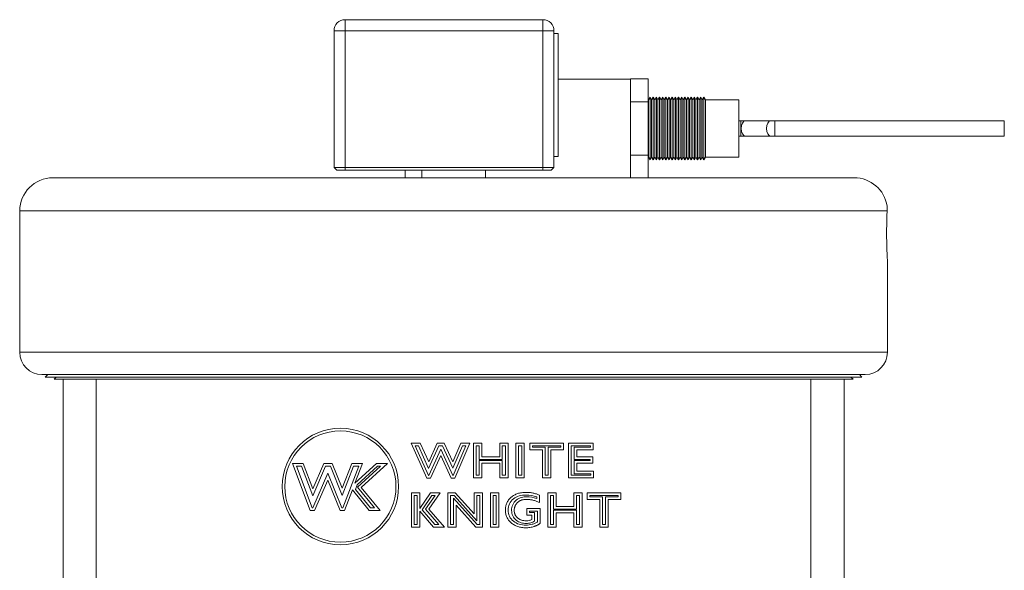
# Model space of a CAD drawing. Header units: inches. Extents: x 0.88 to 7.8, y 1.01 to 10.36.
# Tile 5 of 10: x 0.88 to 2.74, y 6.29 to 7.33. Entities that reach past the tile are written whole.
import ezdxf

# ---------------------------------------------------------------- set-up
doc = ezdxf.new("R2010")
doc.units = ezdxf.units.IN
doc.header["$MEASUREMENT"] = 0

msp = doc.modelspace()

# ---------------------------------------------------------------- linework, layer by layer
at = {"color": 7, "linetype": 'Continuous', "lineweight": 15}
for p, q in [((1.4951, 7.3268), (1.4951, 7.306)), ((1.4951, 7.3268), (1.8674, 7.3268)), ((1.8674, 7.3268), (1.8674, 7.306)), ((1.4743, 7.306), (1.4951, 7.306)), ((1.4743, 7.0485), (1.4743, 7.306)), ((1.4951, 7.306), (1.4951, 7.0485)), ((1.8674, 7.306), (1.4951, 7.306)), ((1.8674, 7.306), (1.8882, 7.306)), ((1.8674, 7.0485), (1.8674, 7.306)), ((1.8881, 7.3101), (1.8878, 7.3097)), ((1.8881, 7.308), (1.8881, 7.3101)), ((1.8882, 7.306), (1.8882, 7.2171)), ((1.8962, 7.3011), (1.8882, 7.3011)), ((1.8962, 7.0692), (1.8962, 7.3011)), ((1.8962, 7.2149), (2.0326, 7.2149)), ((2.0653, 7.2155), (2.0326, 7.2155)), ((2.0326, 7.2155), (2.0326, 7.2149)), ((2.0326, 7.2149), (2.0326, 7.0295)), ((2.0653, 7.2155), (2.0653, 7.1723)), ((1.8881, 7.1613), (1.8881, 7.2087)), ((2.0662, 7.176), (2.0653, 7.1776)), ((2.0692, 7.1812), (2.0662, 7.176)), ((2.0662, 7.176), (2.0662, 7.0684)), ((2.0721, 7.176), (2.0692, 7.1812)), ((2.0692, 7.1812), (2.0692, 7.0632)), ((2.0751, 7.1812), (2.0721, 7.176)), ((2.0721, 7.176), (2.0721, 7.0684)), ((2.0781, 7.176), (2.0751, 7.1812)), ((2.0751, 7.1812), (2.0751, 7.0632)), ((2.0811, 7.1812), (2.0781, 7.176)), ((2.0781, 7.176), (2.0781, 7.0684)), ((2.0841, 7.176), (2.0811, 7.1812)), ((2.0811, 7.1812), (2.0811, 7.0632)), ((2.087, 7.1812), (2.0841, 7.176)), ((2.0841, 7.176), (2.0841, 7.0684)), ((2.09, 7.176), (2.087, 7.1812)), ((2.087, 7.1812), (2.087, 7.0632)), ((2.093, 7.1812), (2.09, 7.176)), ((2.09, 7.176), (2.09, 7.0684)), ((2.096, 7.176), (2.093, 7.1812)), ((2.093, 7.1812), (2.093, 7.0632)), ((2.0989, 7.1812), (2.096, 7.176)), ((2.096, 7.176), (2.096, 7.0684)), ((2.1019, 7.176), (2.0989, 7.1812)), ((2.0989, 7.1812), (2.0989, 7.0632)), ((2.1049, 7.1812), (2.1019, 7.176)), ((2.1019, 7.176), (2.1019, 7.0684)), ((2.1079, 7.176), (2.1049, 7.1812)), ((2.1049, 7.1812), (2.1049, 7.0632)), ((2.1109, 7.1812), (2.1079, 7.176)), ((2.1079, 7.176), (2.1079, 7.0684)), ((2.1138, 7.176), (2.1109, 7.1812)), ((2.1109, 7.1812), (2.1109, 7.0632)), ((2.1168, 7.1812), (2.1138, 7.176)), ((2.1138, 7.176), (2.1138, 7.0684)), ((2.1198, 7.176), (2.1168, 7.1812)), ((2.1168, 7.1812), (2.1168, 7.0632)), ((2.1228, 7.1812), (2.1198, 7.176)), ((2.1198, 7.176), (2.1198, 7.0684)), ((2.1258, 7.176), (2.1228, 7.1812)), ((2.1228, 7.1812), (2.1228, 7.0632)), ((2.1287, 7.1812), (2.1258, 7.176)), ((2.1258, 7.176), (2.1258, 7.0684)), ((2.1317, 7.176), (2.1287, 7.1812)), ((2.1287, 7.1812), (2.1287, 7.0632)), ((2.1347, 7.1812), (2.1317, 7.176)), ((2.1317, 7.176), (2.1317, 7.0684)), ((2.1377, 7.176), (2.1347, 7.1812)), ((2.1347, 7.1812), (2.1347, 7.0632)), ((2.1407, 7.1812), (2.1377, 7.176)), ((2.1377, 7.176), (2.1377, 7.0684)), ((2.1436, 7.176), (2.1407, 7.1812)), ((2.1407, 7.1812), (2.1407, 7.0632)), ((2.1466, 7.1812), (2.1436, 7.176)), ((2.1436, 7.176), (2.1436, 7.0684)), ((2.1496, 7.176), (2.1466, 7.1812)), ((2.1466, 7.1812), (2.1466, 7.0632)), ((2.1526, 7.1812), (2.1496, 7.176)), ((2.1496, 7.176), (2.1496, 7.0684)), ((2.1556, 7.176), (2.1526, 7.1812)), ((2.1526, 7.1812), (2.1526, 7.0632)), ((2.1585, 7.1812), (2.1556, 7.176)), ((2.1556, 7.176), (2.1556, 7.0684)), ((2.1615, 7.176), (2.1585, 7.1812)), ((2.1585, 7.1812), (2.1585, 7.0632)), ((2.1645, 7.1812), (2.1615, 7.176)), ((2.1615, 7.176), (2.1615, 7.0684)), ((2.1675, 7.176), (2.1645, 7.1812)), ((2.1645, 7.1812), (2.1645, 7.0632)), ((2.1704, 7.1812), (2.1675, 7.176)), ((2.1675, 7.176), (2.1675, 7.0684)), ((2.1734, 7.176), (2.1704, 7.1812)), ((2.1704, 7.1812), (2.1704, 7.0632)), ((2.236, 7.176), (2.1734, 7.176)), ((2.1734, 7.176), (2.1734, 7.0684)), ((2.236, 7.176), (2.236, 7.0684)), ((2.0653, 7.1723), (2.0326, 7.1723)), ((2.0653, 7.1723), (2.0653, 7.0721)), ((1.8882, 7.1531), (1.8882, 7.0485)), ((2.2398, 7.1368), (2.236, 7.1368)), ((2.2482, 7.1368), (2.2398, 7.1368)), ((2.2959, 7.1368), (2.2482, 7.1368)), ((2.3042, 7.1368), (2.2959, 7.1368)), ((2.736, 7.1368), (2.3042, 7.1368)), ((2.736, 7.1368), (2.736, 7.1076)), ((2.236, 7.1076), (2.2398, 7.1076)), ((2.2398, 7.1076), (2.2482, 7.1076)), ((2.2482, 7.1076), (2.2959, 7.1076)), ((2.2959, 7.1076), (2.3042, 7.1076)), ((2.3042, 7.1076), (2.736, 7.1076)), ((1.8882, 7.0692), (1.8962, 7.0692)), ((2.0653, 7.0721), (2.0326, 7.0721)), ((2.0653, 7.0721), (2.0653, 7.0295)), ((2.0653, 7.0669), (2.0662, 7.0684)), ((2.0662, 7.0684), (2.0692, 7.0632)), ((2.0692, 7.0632), (2.0721, 7.0684)), ((2.0721, 7.0684), (2.0751, 7.0632)), ((2.0751, 7.0632), (2.0781, 7.0684)), ((2.0781, 7.0684), (2.0811, 7.0632)), ((2.0811, 7.0632), (2.0841, 7.0684)), ((2.0841, 7.0684), (2.087, 7.0632)), ((2.087, 7.0632), (2.09, 7.0684)), ((2.09, 7.0684), (2.093, 7.0632)), ((2.093, 7.0632), (2.096, 7.0684)), ((2.096, 7.0684), (2.0989, 7.0632)), ((2.0989, 7.0632), (2.1019, 7.0684)), ((2.1019, 7.0684), (2.1049, 7.0632)), ((2.1049, 7.0632), (2.1079, 7.0684)), ((2.1079, 7.0684), (2.1109, 7.0632)), ((2.1109, 7.0632), (2.1138, 7.0684)), ((2.1138, 7.0684), (2.1168, 7.0632)), ((2.1168, 7.0632), (2.1198, 7.0684)), ((2.1198, 7.0684), (2.1228, 7.0632)), ((2.1228, 7.0632), (2.1258, 7.0684)), ((2.1258, 7.0684), (2.1287, 7.0632)), ((2.1287, 7.0632), (2.1317, 7.0684)), ((2.1317, 7.0684), (2.1347, 7.0632)), ((2.1347, 7.0632), (2.1377, 7.0684)), ((2.1377, 7.0684), (2.1407, 7.0632)), ((2.1407, 7.0632), (2.1436, 7.0684)), ((2.1436, 7.0684), (2.1466, 7.0632)), ((2.1466, 7.0632), (2.1496, 7.0684)), ((2.1496, 7.0684), (2.1526, 7.0632)), ((2.1526, 7.0632), (2.1556, 7.0684)), ((2.1556, 7.0684), (2.1585, 7.0632)), ((2.1585, 7.0632), (2.1615, 7.0684)), ((2.1615, 7.0684), (2.1645, 7.0632)), ((2.1645, 7.0632), (2.1675, 7.0684)), ((2.1675, 7.0684), (2.1704, 7.0632)), ((2.1704, 7.0632), (2.1734, 7.0684)), ((2.1734, 7.0684), (2.236, 7.0684)), ((1.4743, 7.0485), (1.4951, 7.0485)), ((1.4793, 7.0435), (1.4743, 7.0485)), ((1.4951, 7.0435), (1.4793, 7.0435)), ((1.4951, 7.0485), (1.8674, 7.0485)), ((1.4951, 7.0485), (1.4951, 7.0435)), ((1.8674, 7.0435), (1.4951, 7.0435)), ((1.6085, 7.0435), (1.6085, 7.0295)), ((1.6394, 7.0435), (1.6394, 7.0295)), ((1.7592, 7.0295), (1.7592, 7.0435)), ((1.8674, 7.0485), (1.8674, 7.0435)), ((1.8674, 7.0485), (1.8882, 7.0485)), ((1.8832, 7.0435), (1.8674, 7.0435)), ((1.8882, 7.0485), (1.8832, 7.0435)), ((0.9451, 7.0295), (2.4535, 7.0295)), ((0.8826, 6.967), (0.8826, 6.7012)), ((2.516, 6.7012), (2.516, 6.874)), ((2.4743, 6.6595), (0.9243, 6.6595)), ((0.9355, 6.6595), (0.9306, 6.6547)), ((2.468, 6.6547), (0.9306, 6.6547)), ((0.9515, 6.6547), (0.9473, 6.6505)), ((2.4513, 6.6505), (2.4471, 6.6547)), ((2.468, 6.6547), (2.4631, 6.6595)), ((0.9643, 6.6505), (0.9473, 6.6505)), ((0.9643, 5.4802), (0.9643, 6.6505)), ((0.9643, 6.6505), (1.0268, 6.6505)), ((1.0268, 6.6505), (1.0268, 5.4802)), ((1.0268, 6.6505), (1.5403, 6.6505)), ((1.8583, 6.6505), (1.5403, 6.6505)), ((1.8583, 6.6505), (2.3718, 6.6505)), ((2.3718, 5.4802), (2.3718, 6.6505)), ((2.3718, 6.6505), (2.4343, 6.6505)), ((2.4513, 6.6505), (2.4343, 6.6505)), ((2.4343, 6.6505), (2.4343, 5.4802)), ((1.6196, 6.5302), (1.6367, 6.5302)), ((1.6488, 6.4645), (1.6196, 6.5302)), ((1.6521, 6.4695), (1.6273, 6.5252)), ((1.6273, 6.5252), (1.6334, 6.5252)), ((1.6334, 6.5252), (1.6524, 6.4828)), ((1.6367, 6.5302), (1.6525, 6.4949)), ((1.6524, 6.4828), (1.6718, 6.5252)), ((1.6525, 6.4949), (1.6686, 6.5302)), ((1.6686, 6.5302), (1.6819, 6.5302)), ((1.6718, 6.5252), (1.6787, 6.5252)), ((1.6787, 6.5252), (1.6982, 6.4831)), ((1.6819, 6.5302), (1.698, 6.4954)), ((1.698, 6.4954), (1.713, 6.5302)), ((1.6982, 6.4831), (1.7163, 6.5252)), ((1.7224, 6.5252), (1.6985, 6.4695)), ((1.73, 6.5302), (1.7018, 6.4645)), ((1.713, 6.5302), (1.73, 6.5302)), ((1.7163, 6.5252), (1.7224, 6.5252)), ((1.737, 6.5302), (1.7528, 6.5302)), ((1.737, 6.4653), (1.737, 6.5302)), ((1.742, 6.4703), (1.742, 6.5252)), ((1.742, 6.5252), (1.7478, 6.5252)), ((1.7478, 6.5252), (1.7478, 6.4998)), ((1.7528, 6.5302), (1.7528, 6.5048)), ((1.7861, 6.5302), (1.8018, 6.5302)), ((1.7861, 6.5048), (1.7861, 6.5302)), ((1.7911, 6.4998), (1.7911, 6.5252)), ((1.7911, 6.5252), (1.7968, 6.5252)), ((1.7968, 6.5252), (1.7968, 6.4703)), ((1.8018, 6.5302), (1.8018, 6.4653)), ((1.8167, 6.5302), (1.8325, 6.5302)), ((1.8167, 6.4653), (1.8167, 6.5302)), ((1.8217, 6.4703), (1.8217, 6.5252)), ((1.8217, 6.5252), (1.8275, 6.5252)), ((1.8275, 6.5252), (1.8275, 6.4703)), ((1.8325, 6.5302), (1.8325, 6.4653)), ((1.843, 6.5302), (1.9061, 6.5302)), ((1.843, 6.5179), (1.843, 6.5302)), ((1.848, 6.5229), (1.848, 6.5252)), ((1.848, 6.5252), (1.9011, 6.5252)), ((1.9011, 6.5252), (1.9011, 6.5229)), ((1.9061, 6.5302), (1.9061, 6.5179)), ((1.9157, 6.5302), (1.9622, 6.5302)), ((1.9157, 6.4653), (1.9157, 6.5302)), ((1.9207, 6.5252), (1.9572, 6.5252)), ((1.9207, 6.4703), (1.9207, 6.5252)), ((1.9572, 6.5252), (1.9572, 6.5229)), ((1.9622, 6.5302), (1.9622, 6.5179)), ((1.6752, 6.5188), (1.6525, 6.4695)), ((1.6752, 6.5069), (1.6557, 6.4645)), ((1.6981, 6.4695), (1.6752, 6.5188)), ((1.6949, 6.4645), (1.6752, 6.5069)), ((1.8667, 6.5179), (1.843, 6.5179)), ((1.8717, 6.5229), (1.848, 6.5229)), ((1.8667, 6.4653), (1.8667, 6.5179)), ((1.8717, 6.4703), (1.8717, 6.5229)), ((1.8774, 6.5229), (1.8774, 6.4703)), ((1.9011, 6.5229), (1.8774, 6.5229)), ((1.8824, 6.5179), (1.8824, 6.4653)), ((1.9061, 6.5179), (1.8824, 6.5179)), ((1.9572, 6.5229), (1.9265, 6.5229)), ((1.9265, 6.5229), (1.9265, 6.4998)), ((1.9315, 6.5179), (1.9315, 6.5048)), ((1.9622, 6.5179), (1.9315, 6.5179)), ((1.4295, 6.4039), (1.3961, 6.4923)), ((1.3961, 6.4923), (1.4165, 6.4923)), ((1.4034, 6.4873), (1.413, 6.4873)), ((1.433, 6.4089), (1.4034, 6.4873)), ((1.413, 6.4873), (1.4341, 6.4313)), ((1.4165, 6.4923), (1.4344, 6.4445)), ((1.4341, 6.4313), (1.4585, 6.4873)), ((1.4344, 6.4445), (1.4552, 6.4923)), ((1.4552, 6.4923), (1.4707, 6.4923)), ((1.4585, 6.4873), (1.4674, 6.4873)), ((1.4674, 6.4873), (1.4899, 6.432)), ((1.4707, 6.4923), (1.4898, 6.4456)), ((1.4898, 6.4456), (1.5077, 6.4923)), ((1.4899, 6.432), (1.5111, 6.4873)), ((1.5208, 6.4873), (1.4908, 6.4089)), ((1.5077, 6.4923), (1.528, 6.4923)), ((1.5111, 6.4873), (1.5208, 6.4873)), ((1.528, 6.4923), (1.5137, 6.4549)), ((1.5137, 6.4549), (1.5544, 6.4923)), ((1.518, 6.452), (1.5563, 6.4873)), ((1.5619, 6.4873), (1.5187, 6.4475)), ((1.5747, 6.4923), (1.5256, 6.4471)), ((1.5544, 6.4923), (1.5747, 6.4923)), ((1.5563, 6.4873), (1.5619, 6.4873)), ((1.7478, 6.4998), (1.7911, 6.4998)), ((1.7911, 6.4975), (1.7478, 6.4975)), ((1.7478, 6.4975), (1.7478, 6.4703)), ((1.7528, 6.5048), (1.7861, 6.5048)), ((1.7528, 6.4925), (1.7528, 6.4653)), ((1.7861, 6.4925), (1.7528, 6.4925)), ((1.7861, 6.4653), (1.7861, 6.4925)), ((1.7911, 6.4703), (1.7911, 6.4975)), ((1.9265, 6.4998), (1.9563, 6.4998)), ((1.9563, 6.4975), (1.9265, 6.4975)), ((1.9265, 6.4975), (1.9265, 6.4726)), ((1.9315, 6.5048), (1.9613, 6.5048)), ((1.9613, 6.4925), (1.9315, 6.4925)), ((1.9315, 6.4925), (1.9315, 6.4776)), ((1.9563, 6.4998), (1.9563, 6.4975)), ((1.9613, 6.5048), (1.9613, 6.4925)), ((1.4628, 6.4738), (1.4345, 6.4089)), ((1.4893, 6.4089), (1.4628, 6.4738)), ((1.6525, 6.4695), (1.6521, 6.4695)), ((1.6985, 6.4695), (1.6981, 6.4695)), ((1.7478, 6.4703), (1.742, 6.4703)), ((1.7968, 6.4703), (1.7911, 6.4703)), ((1.8275, 6.4703), (1.8217, 6.4703)), ((1.8774, 6.4703), (1.8717, 6.4703)), ((1.958, 6.4703), (1.9207, 6.4703)), ((1.9265, 6.4726), (1.958, 6.4726)), ((1.9315, 6.4776), (1.963, 6.4776)), ((1.958, 6.4726), (1.958, 6.4703)), ((1.963, 6.4776), (1.963, 6.4653)), ((1.4627, 6.461), (1.4378, 6.4039)), ((1.4859, 6.4039), (1.4627, 6.461)), ((1.5147, 6.4434), (1.518, 6.452)), ((1.6557, 6.4645), (1.6488, 6.4645)), ((1.7018, 6.4645), (1.6949, 6.4645)), ((1.7528, 6.4653), (1.737, 6.4653)), ((1.8018, 6.4653), (1.7861, 6.4653)), ((1.8325, 6.4653), (1.8167, 6.4653)), ((1.8824, 6.4653), (1.8667, 6.4653)), ((1.963, 6.4653), (1.9157, 6.4653)), ((1.509, 6.4425), (1.4942, 6.4039)), ((1.5405, 6.4039), (1.509, 6.4425)), ((1.5429, 6.4089), (1.5147, 6.4434)), ((1.5187, 6.4475), (1.5503, 6.4089)), ((1.5256, 6.4471), (1.5609, 6.4039)), ((1.6199, 6.4368), (1.6357, 6.4368)), ((1.6199, 6.372), (1.6199, 6.4368)), ((1.6249, 6.377), (1.6249, 6.4318)), ((1.6249, 6.4318), (1.6307, 6.4318)), ((1.6307, 6.4318), (1.6307, 6.377)), ((1.6357, 6.4368), (1.6357, 6.4075)), ((1.6357, 6.4075), (1.6561, 6.4368)), ((1.64, 6.4049), (1.6587, 6.4318)), ((1.6647, 6.4318), (1.6467, 6.4059)), ((1.6743, 6.4368), (1.653, 6.4062)), ((1.6561, 6.4368), (1.6743, 6.4368)), ((1.6587, 6.4318), (1.6647, 6.4318)), ((1.6883, 6.4368), (1.7025, 6.4368)), ((1.6883, 6.372), (1.6883, 6.4368)), ((1.6933, 6.377), (1.6933, 6.4318)), ((1.6933, 6.4318), (1.7002, 6.4318)), ((1.7002, 6.4318), (1.7432, 6.3842)), ((1.7025, 6.4368), (1.7382, 6.3972)), ((1.7382, 6.4368), (1.754, 6.4368)), ((1.7382, 6.3972), (1.7382, 6.4368)), ((1.7432, 6.3842), (1.7432, 6.4318)), ((1.7432, 6.4318), (1.749, 6.4318)), ((1.749, 6.4318), (1.749, 6.377)), ((1.754, 6.4368), (1.754, 6.372)), ((1.7689, 6.4368), (1.7847, 6.4368)), ((1.7689, 6.372), (1.7689, 6.4368)), ((1.7739, 6.4318), (1.7797, 6.4318)), ((1.7739, 6.377), (1.7739, 6.4318)), ((1.7797, 6.4318), (1.7797, 6.377)), ((1.7847, 6.4368), (1.7847, 6.372)), ((1.8609, 6.4326), (1.8609, 6.4185)), ((1.8766, 6.4368), (1.8924, 6.4368)), ((1.8766, 6.372), (1.8766, 6.4368)), ((1.8816, 6.4318), (1.8874, 6.4318)), ((1.8816, 6.377), (1.8816, 6.4318)), ((1.8874, 6.4318), (1.8874, 6.4064)), ((1.8924, 6.4368), (1.8924, 6.4114)), ((1.9257, 6.4368), (1.9415, 6.4368)), ((1.9257, 6.4114), (1.9257, 6.4368)), ((1.9307, 6.4064), (1.9307, 6.4318)), ((1.9307, 6.4318), (1.9365, 6.4318)), ((1.9365, 6.4318), (1.9365, 6.377)), ((1.9415, 6.4368), (1.9415, 6.372)), ((1.9511, 6.4368), (2.0142, 6.4368)), ((1.9511, 6.4246), (1.9511, 6.4368)), ((1.9561, 6.4296), (1.9561, 6.4318)), ((1.9561, 6.4318), (2.0092, 6.4318)), ((2.0092, 6.4318), (2.0092, 6.4296)), ((2.0142, 6.4368), (2.0142, 6.4246)), ((1.699, 6.4266), (1.699, 6.377)), ((1.7437, 6.377), (1.699, 6.4266)), ((1.704, 6.4135), (1.704, 6.372)), ((1.7415, 6.372), (1.704, 6.4135)), ((1.8559, 6.4292), (1.8559, 6.4261)), ((1.9748, 6.4246), (1.9511, 6.4246)), ((1.9798, 6.4296), (1.9561, 6.4296)), ((1.9748, 6.372), (1.9748, 6.4246)), ((1.9798, 6.377), (1.9798, 6.4296)), ((2.0092, 6.4296), (1.9855, 6.4296)), ((1.9855, 6.4296), (1.9855, 6.377)), ((1.9905, 6.4246), (1.9905, 6.372)), ((2.0142, 6.4246), (1.9905, 6.4246)), ((1.4378, 6.4039), (1.4295, 6.4039)), ((1.4345, 6.4089), (1.433, 6.4089)), ((1.4942, 6.4039), (1.4859, 6.4039)), ((1.4908, 6.4089), (1.4893, 6.4089)), ((1.5609, 6.4039), (1.5405, 6.4039)), ((1.5503, 6.4089), (1.5429, 6.4089)), ((1.6357, 6.4023), (1.6357, 6.372)), ((1.6615, 6.372), (1.6357, 6.4023)), ((1.6638, 6.377), (1.64, 6.4049)), ((1.6467, 6.4059), (1.6713, 6.377)), ((1.653, 6.4062), (1.6821, 6.372)), ((1.8372, 6.4071), (1.8626, 6.4071)), ((1.8372, 6.3948), (1.8372, 6.4071)), ((1.8469, 6.3948), (1.8372, 6.3948)), ((1.8422, 6.3998), (1.8422, 6.4021)), ((1.8422, 6.4021), (1.8576, 6.4021)), ((1.8519, 6.3998), (1.8422, 6.3998)), ((1.8469, 6.3867), (1.8469, 6.3948)), ((1.8519, 6.3836), (1.8519, 6.3998)), ((1.8576, 6.4021), (1.8576, 6.3823)), ((1.8626, 6.4071), (1.8626, 6.38)), ((1.8874, 6.4064), (1.9307, 6.4064)), ((1.9307, 6.4042), (1.8874, 6.4042)), ((1.8874, 6.4042), (1.8874, 6.377)), ((1.8924, 6.4114), (1.9257, 6.4114)), ((1.8924, 6.3992), (1.8924, 6.372)), ((1.9257, 6.3992), (1.8924, 6.3992)), ((1.9257, 6.372), (1.9257, 6.3992)), ((1.9307, 6.377), (1.9307, 6.4042)), ((1.6307, 6.377), (1.6249, 6.377)), ((1.6713, 6.377), (1.6638, 6.377)), ((1.699, 6.377), (1.6933, 6.377)), ((1.749, 6.377), (1.7437, 6.377)), ((1.7797, 6.377), (1.7739, 6.377)), ((1.8874, 6.377), (1.8816, 6.377)), ((1.9365, 6.377), (1.9307, 6.377)), ((1.9855, 6.377), (1.9798, 6.377)), ((1.6357, 6.372), (1.6199, 6.372)), ((1.6821, 6.372), (1.6615, 6.372)), ((1.704, 6.372), (1.6883, 6.372)), ((1.754, 6.372), (1.7415, 6.372)), ((1.7847, 6.372), (1.7689, 6.372)), ((1.8924, 6.372), (1.8766, 6.372)), ((1.9415, 6.372), (1.9257, 6.372)), ((1.9905, 6.372), (1.9748, 6.372))]:
    msp.add_line(p, q, dxfattribs=at)
at = {"color": 8, "linetype": 'Continuous', "lineweight": 15}
for p, q in [((2.2398, 7.1368), (2.2398, 7.1076)), ((2.3042, 7.1368), (2.3042, 7.1076)), ((2.5154, 6.967), (0.8826, 6.967)), ((0.8826, 6.7012), (2.516, 6.7012))]:
    msp.add_line(p, q, dxfattribs=at)
at = {"color": 8, "linetype": 'Continuous', "lineweight": 15, "flags": 128}
for points in [[(2.2482, 7.1368), (2.2454, 7.1357), (2.243, 7.1325), (2.2414, 7.1278), (2.2409, 7.1222), (2.2414, 7.1166), (2.243, 7.1119), (2.2454, 7.1087), (2.2482, 7.1076)], [(2.2959, 7.1368), (2.2931, 7.1357), (2.2907, 7.1325), (2.2891, 7.1278), (2.2886, 7.1222), (2.2891, 7.1166), (2.2907, 7.1119), (2.2931, 7.1087), (2.2959, 7.1076)]]:
    msp.add_lwpolyline(points, dxfattribs=at)
at = {"color": 7, "linetype": 'Continuous', "lineweight": 15}
for radius in [0.1096, 0.1046]:
    msp.add_circle((1.4863, 6.4487), radius, dxfattribs=at)
for centre, radius, start, end in [((1.4951, 7.306), 0.0208, 90, 180), ((1.8674, 7.306), 0.0208, 0, 90), ((0.9451, 6.967), 0.0625, 90, 180), ((2.4535, 6.967), 0.0625, 8.5786, 90), ((0.9243, 6.7012), 0.0417, 180, 270), ((2.4743, 6.7012), 0.0417, 270, 0)]:
    msp.add_arc(centre, radius, start, end, dxfattribs=at)
for points, knots in [([(1.8882, 7.1531), (1.8881, 7.1586), (1.888, 7.1696), (1.8878, 7.186), (1.888, 7.202), (1.8881, 7.2121), (1.8882, 7.2171)], [0, 0, 0, 0, 0.258215, 0.521445, 0.759165, 1, 1, 1, 1]), ([(2.5153, 6.9763), (2.5153, 6.9763), (2.5152, 6.9773), (2.5155, 6.9747), (2.5155, 6.9693), (2.5154, 6.967)], [0, 0, 0, 0, 0.007351, 0.5838323, 1, 1, 1, 1]), ([(2.5154, 6.967), (2.5153, 6.9651), (2.5151, 6.9594), (2.5147, 6.9469), (2.5144, 6.9296), (2.5145, 6.9114), (2.515, 6.8945), (2.5155, 6.8817), (2.5159, 6.8743), (2.5159, 6.8741), (2.5159, 6.874)], [0, 0, 0, 0, 0.0687146, 0.2011862, 0.3400825, 0.4835209, 0.6279887, 0.7694133, 0.9044847, 1, 1, 1, 1]), ([(1.7969, 6.4043), (1.7969, 6.4067), (1.7972, 6.4102), (1.7984, 6.4146), (1.7996, 6.4177), (1.8011, 6.4207), (1.8029, 6.4235), (1.8051, 6.4261), (1.8077, 6.4285), (1.8104, 6.4306), (1.8134, 6.4325), (1.8167, 6.4341), (1.82, 6.4355), (1.8237, 6.4365), (1.8288, 6.4375), (1.8328, 6.4377), (1.8356, 6.4377)], [0, 0, 0, 0, 0.123719, 0.182461, 0.240216, 0.297686, 0.355518, 0.414663, 0.475479, 0.537402, 0.599228, 0.661501, 0.724795, 0.789821, 0.857182, 1, 1, 1, 1]), ([(1.8356, 6.4377), (1.8379, 6.4377), (1.8413, 6.4376), (1.8457, 6.437), (1.849, 6.4365), (1.8521, 6.4357), (1.8561, 6.4346), (1.859, 6.4334), (1.8609, 6.4326)], [0, 0, 0, 0, 0.264961, 0.392642, 0.518121, 0.640856, 0.762027, 1, 1, 1, 1]), ([(1.837, 6.4246), (1.8352, 6.4246), (1.8326, 6.4244), (1.8293, 6.4238), (1.827, 6.4232), (1.8249, 6.4223), (1.823, 6.4213), (1.8212, 6.4201), (1.8196, 6.4187), (1.8182, 6.4172), (1.817, 6.4156), (1.8159, 6.4139), (1.8151, 6.412), (1.8144, 6.4101), (1.8137, 6.4074), (1.8136, 6.4052), (1.8136, 6.4038)], [0, 0, 0, 0, 0.150264, 0.219579, 0.285989, 0.349388, 0.410849, 0.471078, 0.530908, 0.589788, 0.647234, 0.704064, 0.760866, 0.818282, 0.876686, 1, 1, 1, 1]), ([(1.8609, 6.4185), (1.8589, 6.4195), (1.8559, 6.4208), (1.8518, 6.4222), (1.8488, 6.4231), (1.8458, 6.4237), (1.8419, 6.4244), (1.8389, 6.4246), (1.837, 6.4246)], [0, 0, 0, 0, 0.267069, 0.395285, 0.520111, 0.643021, 0.763388, 1, 1, 1, 1]), ([(1.8355, 6.3711), (1.8328, 6.3711), (1.8288, 6.3714), (1.8237, 6.3724), (1.8201, 6.3734), (1.8167, 6.3747), (1.8135, 6.3764), (1.8105, 6.3783), (1.8077, 6.3804), (1.8052, 6.3829), (1.803, 6.3854), (1.8011, 6.3882), (1.7996, 6.3911), (1.7984, 6.3942), (1.7972, 6.3986), (1.7969, 6.402), (1.7969, 6.4043)], [0, 0, 0, 0, 0.141869, 0.208978, 0.274048, 0.337548, 0.400137, 0.462511, 0.525043, 0.586611, 0.64613, 0.704289, 0.761832, 0.819392, 0.877835, 1, 1, 1, 1]), ([(1.8136, 6.4038), (1.8136, 6.4024), (1.8137, 6.4003), (1.8144, 6.3977), (1.8151, 6.3959), (1.816, 6.3942), (1.817, 6.3925), (1.8183, 6.391), (1.8197, 6.3896), (1.8214, 6.3884), (1.8231, 6.3873), (1.825, 6.3863), (1.827, 6.3856), (1.8291, 6.385), (1.8321, 6.3845), (1.8345, 6.3843), (1.8361, 6.3843)], [0, 0, 0, 0, 0.124572, 0.183682, 0.241258, 0.298683, 0.356524, 0.415163, 0.475316, 0.536501, 0.597532, 0.659708, 0.723123, 0.788223, 0.855593, 1, 1, 1, 1]), ([(1.8576, 6.3823), (1.8562, 6.3812), (1.8531, 6.3796), (1.8454, 6.377), (1.8394, 6.3761), (1.8355, 6.3761)], [0.0898823, 0.0898823, 0.0898823, 0.0898823, 0.3174255, 0.5449687, 1.0000551, 1.0000551, 1.0000551, 1.0000551]), ([(1.8626, 6.38), (1.8619, 6.3794), (1.8608, 6.3784), (1.8592, 6.3773), (1.8578, 6.3764), (1.8563, 6.3757), (1.8546, 6.3749), (1.8528, 6.3742), (1.8503, 6.3734), (1.8471, 6.3725), (1.8419, 6.3715), (1.838, 6.3711), (1.8355, 6.3711)], [0, 0, 0, 0, 0.098083, 0.150734, 0.20644, 0.264926, 0.326414, 0.391868, 0.460199, 0.59882, 0.73459, 1, 1, 1, 1]), ([(1.8361, 6.3843), (1.8379, 6.3843), (1.8416, 6.3847), (1.8451, 6.3859), (1.8469, 6.3867)], [0, 0, 0, 0, 0.487191, 1, 1, 1, 1]), ([(1.8361, 6.3793), (1.839, 6.3793), (1.8432, 6.3799), (1.8487, 6.382), (1.8508, 6.383), (1.8519, 6.3836)], [0.00273, 0.00273, 0.00273, 0.00273, 0.644792, 0.965823, 1.286854, 1.286854, 1.286854, 1.286854])]:
    msp.add_open_spline(points, degree=3, knots=knots, dxfattribs=at)
for points in [[(1.8019, 6.4043), (1.8019, 6.4083), (1.8034, 6.4166), (1.8113, 6.426), (1.8225, 6.4317), (1.8313, 6.4327), (1.8356, 6.4327)], [(1.8356, 6.4327), (1.8424, 6.4327), (1.8495, 6.4317), (1.8559, 6.4292)], [(1.837, 6.4296), (1.8336, 6.4296), (1.827, 6.429), (1.8166, 6.4239), (1.8098, 6.4146), (1.8085, 6.4074), (1.8086, 6.4038)], [(1.8559, 6.4261), (1.8499, 6.4283), (1.8434, 6.4296), (1.837, 6.4296)], [(1.8355, 6.3761), (1.8312, 6.3761), (1.8225, 6.3771), (1.8114, 6.3829), (1.8035, 6.3922), (1.8019, 6.4004), (1.8019, 6.4043)], [(1.8086, 6.4038), (1.8086, 6.4003), (1.8098, 6.3932), (1.8169, 6.3846), (1.8263, 6.38), (1.8328, 6.3793), (1.8361, 6.3793)]]:
    msp.add_open_spline(points, degree=3, dxfattribs=at)

doc.saveas('drawing.dxf')
